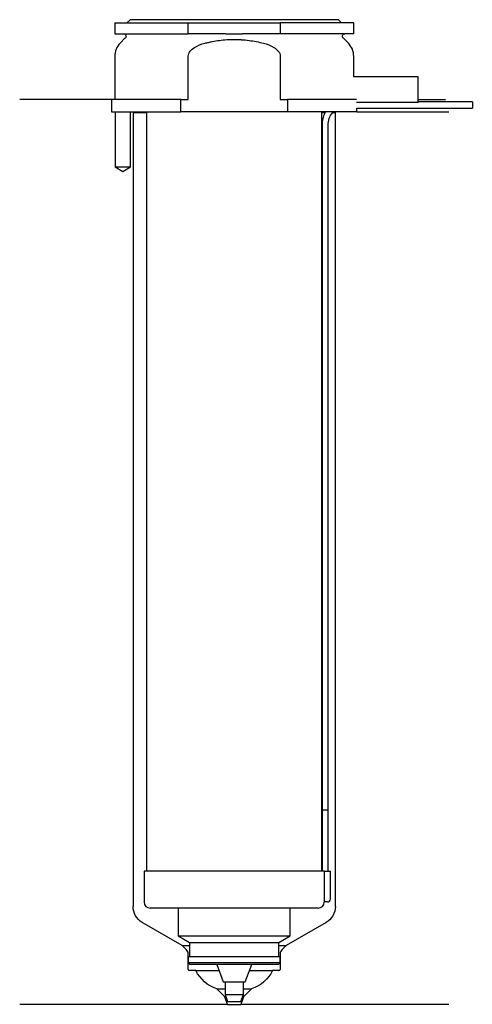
# Model space of a CAD drawing. Header units: inches. Extents: x 23 to 96, y 124 to 284.
import ezdxf

# ---------------------------------------------------------------- set-up
doc = ezdxf.new("R2010")
doc.units = ezdxf.units.IN
for name, color, linetype in [('201', 7, 'Continuous'), ('30', 7, 'Continuous'), ('32', 7, 'Continuous')]:
    doc.layers.add(name, color=color, linetype=linetype)

msp = doc.modelspace()

# ---------------------------------------------------------------- linework, layer by layer
at = {"layer": '201', "color": 113}
for p, q in [((37.53, 271.31), (22.53, 271.31)), ((37.53, 271.31), (37.53, 269.31)), ((87.53, 271.31), (92.01, 271.31)), ((38.08, 269.31), (38.08, 260.31)), ((40.58, 260.31), (40.58, 269.31)), ((40.93, 269.31), (41.03, 269.21)), ((41.03, 269.21), (43.23, 269.21)), ((41.03, 269.21), (41.03, 139.78)), ((71.83, 269.21), (72.37, 269.21)), ((73.64, 269.21), (74.03, 269.21)), ((74.03, 269.21), (74.13, 269.31)), ((74.03, 139.78), (74.03, 269.21)), ((77.53, 269.31), (92.53, 269.31)), ((38.08, 260.31), (39.33, 259.59)), ((39.33, 259.59), (40.58, 260.31)), ((49.02, 133.43), (42.53, 137.18)), ((72.53, 137.18), (66.03, 133.43)), ((49.02, 133.43), (50.22, 133.43)), ((49.73, 132.73), (49.02, 133.43)), ((64.83, 133.43), (66.03, 133.43)), ((66.03, 133.43), (65.32, 132.73)), ((50.02, 129.53), (50.02, 132.02)), ((65.03, 132.02), (65.03, 129.53)), ((51.28, 129.33), (50.22, 129.33)), ((51.28, 129.33), (55.04, 129.33)), ((60.01, 129.33), (63.78, 129.33)), ((64.83, 129.33), (63.78, 129.33)), ((54.69, 126.33), (56.03, 126.33)), ((55.99, 125.03), (54.69, 126.33)), ((59.03, 126.33), (60.36, 126.33)), ((60.36, 126.33), (59.06, 125.03)), ((56.43, 123.83), (22.53, 123.83)), ((55.99, 125.03), (56.16, 125.03)), ((56.43, 123.83), (55.99, 125.03)), ((56.43, 123.83), (58.63, 123.83)), ((59.06, 125.03), (58.63, 123.83)), ((92.53, 123.83), (58.63, 123.83)), ((58.89, 125.03), (59.06, 125.03))]:
    msp.add_line(p, q, dxfattribs=at)
at = {"layer": '201', "color": 113, "extrusion": (0, 0, -1)}
for centre, radius, start, end in [((-44.03, 139.78), 3, 300, 360), ((-71.03, 139.78), 3, 180, 240), ((-56.65, 132.01), 6, 289.0609, 333.5656), ((-58.4, 132.01), 6, 206.4344, 250.9391)]:
    msp.add_arc(centre, radius, start, end, dxfattribs=at)
at = {"layer": '201', "color": 113}
for centre, radius, start, end in [((49.02, 132.02), 1, 0, 45), ((66.03, 132.02), 1, 135, 180), ((50.22, 129.53), 0.2, 180, 270), ((64.83, 129.53), 0.2, -90, 0)]:
    msp.add_arc(centre, radius, start, end, dxfattribs=at)
at = {"layer": '30', "color": 113}
for p, q in [((40.53, 284.31), (40.03, 283.81)), ((74.53, 284.31), (40.53, 284.31)), ((75.03, 283.81), (74.53, 284.31)), ((38.03, 283.81), (50.03, 283.81)), ((38.03, 283.81), (38.03, 282.01)), ((50.03, 282.01), (50.03, 283.81)), ((50.03, 283.81), (65.03, 283.81)), ((65.03, 283.81), (65.03, 282.01)), ((77.03, 283.81), (65.03, 283.81)), ((77.03, 282.01), (77.03, 283.81)), ((38.03, 282.01), (50.03, 282.01)), ((39.76, 281.33), (38.9, 280.48)), ((56.18, 282.01), (50.03, 282.01)), ((65.03, 282.01), (58.87, 282.01)), ((77.03, 282.01), (65.03, 282.01)), ((76.15, 280.48), (75.29, 281.33)), ((38.03, 278.35), (38.03, 271.31)), ((50.03, 271.31), (50.03, 278.35)), ((65.03, 278.35), (65.03, 271.31)), ((77.03, 275.01), (77.03, 278.35)), ((37.53, 271.31), (37.53, 269.31)), ((48.81, 271.31), (37.53, 271.31)), ((48.81, 271.31), (50.03, 271.31)), ((48.81, 269.31), (48.81, 271.31)), ((65.03, 271.31), (66.24, 271.31)), ((66.24, 271.31), (66.24, 269.31)), ((77.49, 271.31), (66.24, 271.31)), ((77.53, 269.31), (77.53, 269.91)), ((77.53, 269.91), (96.38, 269.91)), ((96.38, 270.91), (87.53, 270.91)), ((96.38, 270.91), (96.38, 269.91)), ((37.53, 269.31), (48.81, 269.31)), ((38.08, 269.31), (38.08, 260.31)), ((40.58, 260.31), (40.58, 269.31)), ((43.23, 269.31), (43.23, 145.51)), ((66.24, 269.31), (48.81, 269.31)), ((77.53, 269.31), (66.24, 269.31)), ((71.83, 145.51), (71.83, 269.31)), ((71.88, 267.41), (71.88, 155.51)), ((72.88, 155.51), (72.88, 267.41)), ((38.08, 260.31), (40.58, 260.31)), ((71.88, 155.51), (71.88, 145.51)), ((71.88, 155.51), (72.88, 155.51)), ((71.88, 155.51), (72.88, 155.51)), ((72.88, 145.51), (72.88, 155.51)), ((72.2, 145.51), (42.83, 145.51)), ((42.83, 145.51), (42.83, 140.51)), ((72.2, 145.51), (72.2, 141.01)), ((72.2, 145.51), (73.23, 145.51)), ((73.23, 141.01), (73.23, 145.51)), ((72.73, 140.51), (72.22, 140.51)), ((71.23, 139.51), (43.83, 139.51)), ((48.38, 139.51), (48.38, 134.98)), ((66.68, 134.98), (66.68, 139.51)), ((48.38, 134.98), (66.68, 134.98)), ((48.38, 134.98), (50.22, 133.91)), ((64.83, 133.91), (66.68, 134.98)), ((50.22, 133.91), (50.22, 131.61)), ((50.22, 133.91), (64.83, 133.91)), ((64.83, 131.61), (64.83, 133.91)), ((50.02, 131.61), (65.03, 131.61)), ((50.02, 131.61), (50.02, 130.61)), ((65.03, 130.61), (65.03, 131.61)), ((65.03, 130.61), (50.02, 130.61)), ((50.02, 130.61), (50.32, 130.31)), ((64.73, 130.31), (50.32, 130.31)), ((54.67, 130.31), (55.73, 127.51)), ((59.33, 127.51), (60.38, 130.31)), ((64.73, 130.31), (65.03, 130.61)), ((55.73, 127.51), (59.33, 127.51)), ((56.03, 127.51), (56.03, 125.41)), ((59.03, 125.41), (59.03, 127.51)), ((56.03, 125.41), (59.03, 125.41)), ((56.03, 125.41), (56.43, 124.31)), ((58.63, 124.31), (59.03, 125.41)), ((56.43, 124.31), (58.63, 124.31))]:
    msp.add_line(p, q, dxfattribs=at)
at = {"layer": '30', "color": 113, "extrusion": (0, 0, -1)}
for centre, radius, start, end in [((-39.48, 281.61), 0.4, 90, 225), ((-75.58, 281.61), 0.4, -45, 90), ((-75.38, 267.41), 2.5, 0, 49.4634)]:
    msp.add_arc(centre, radius, start, end, dxfattribs=at)
at = {"layer": '30', "color": 113}
for centre, radius, start, end in [((41.03, 278.35), 3, 135, 180), ((74.03, 278.35), 3, 0, 45), ((75.38, 267.41), 3.5, 147.1205, 180), ((43.83, 140.51), 1, 180, 270), ((71.23, 140.51), 1, -90, 0), ((72.73, 141.01), 0.5, -90, 0)]:
    msp.add_arc(centre, radius, start, end, dxfattribs=at)
for points, knots in [([(52.76, 280.48), (52.95, 280.53), (53.15, 280.57), (53.54, 280.66), (53.74, 280.7), (54.33, 280.82), (54.73, 280.89), (55.92, 281.04), (56.72, 281.1), (57.73, 281.1), (57.93, 281.09), (58.33, 281.08), (58.54, 281.07), (59.14, 281.03), (59.54, 280.99), (60.74, 280.83), (61.52, 280.67), (62.3, 280.48)], [0, 0, 0, 0, 0.0625, 0.0625, 0.125, 0.125, 0.25, 0.25, 0.5, 0.5, 0.5625, 0.5625, 0.625, 0.625, 0.75, 0.75, 1, 1, 1, 1]), ([(56.18, 282.01), (56.63, 282.01), (57.08, 282.01), (57.63, 282.01), (57.75, 282.01), (57.97, 282.01), (58.08, 282.01), (58.42, 282.01), (58.64, 282.01), (58.87, 282.01)], [0, 0, 0, 0, 0.5, 0.5, 0.625, 0.625, 0.75, 0.75, 1, 1, 1, 1]), ([(50.03, 278.35), (50.03, 278.97), (50.53, 279.48), (51.58, 280.12), (52.16, 280.32), (52.76, 280.48)], [0, 0, 0, 0, 0.5, 0.5, 1, 1, 1, 1]), ([(62.3, 280.48), (62.89, 280.32), (63.48, 280.12), (64.53, 279.48), (65.03, 278.97), (65.03, 278.35)], [0, 0, 0, 0, 0.5, 0.5, 1, 1, 1, 1]), ([(72.2, 141.01), (72.2, 140.96), (72.2, 140.9), (72.2, 140.8), (72.21, 140.75), (72.21, 140.66), (72.21, 140.62), (72.22, 140.56), (72.22, 140.54), (72.22, 140.53), (72.22, 140.52), (72.22, 140.51)], [0, 0, 0, 0, 0.20806, 0.20806, 0.416347, 0.416347, 0.62495, 0.62495, 0.835236, 0.835236, 1, 1, 1, 1])]:
    msp.add_open_spline(points, degree=3, knots=knots, dxfattribs=at)
at = {"layer": '32', "color": 113}
for p, q in [((87.53, 275.01), (76.99, 275.01)), ((87.53, 270.81), (87.53, 275.01)), ((87.53, 270.81), (77.49, 270.81))]:
    msp.add_line(p, q, dxfattribs=at)

doc.saveas('drawing.dxf')
